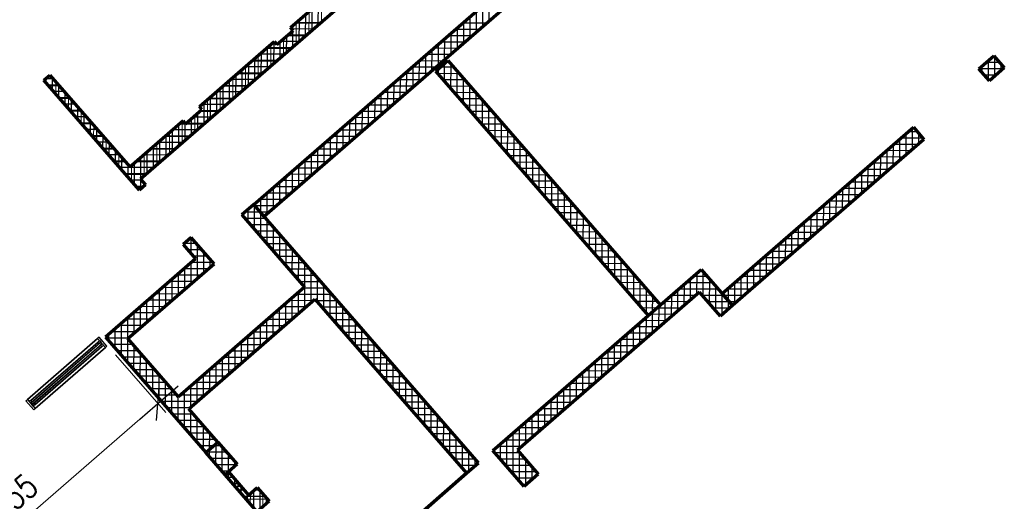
# Model space of a CAD drawing. Header units: millimetres. Extents: x 98667 to 994031, y -2704 to 533009.
# Tile 121 of 153: x 490628 to 502987, y 273657 to 279707. Entities that reach past the tile are written whole.
import ezdxf

# ---------------------------------------------------------------- set-up
doc = ezdxf.new("R2010")
doc.units = ezdxf.units.MM
for name, color, linetype, lineweight in [('A-FLOR-HRAL', 1, 'Continuous', 25), ('A-GLAZ', 2, 'Continuous', 25), ('A-GLAZ-MULL', 3, 'Continuous', 35), ('A-WALL-FULL', 6, 'Continuous', 70), ('A-WALL-PATT', 5, 'Continuous', 15)]:
    doc.layers.add(name, color=color, linetype=linetype, lineweight=lineweight)
for name, color, linetype in [('A-WALL-PATT-50', 5, 'Continuous'), ('A-XREF', 7, 'Continuous'), ('ADIM', 9, 'Continuous')]:
    doc.layers.add(name, color=color, linetype=linetype)
doc.styles.add('SOM-TEXT', font='SIMPLEX.shx', dxfattribs={"width": 0.8})

msp = doc.modelspace()

# ---------------------------------------------------------------- linework, layer by layer
at = {"color": 251, "linetype": 'ByBlock'}
msp.add_line((492135, 274688), (492617, 275106), dxfattribs=at)
at = {"layer": 'A-FLOR-HRAL', "color": 251, "lineweight": -2}
for p, q in [((491605, 275703), (490724, 274937)), ((490724, 274937), (491605, 275703)), ((491611, 275658), (490767, 274925)), ((490767, 274925), (491611, 275658)), ((491659, 275602), (490816, 274869)), ((490816, 274869), (491659, 275602)), ((491703, 275590), (490822, 274824)), ((490822, 274824), (491703, 275590))]:
    msp.add_line(p, q, dxfattribs=at)
at = {"layer": 'A-GLAZ', "color": 251, "lineweight": -2}
for p, q in [((490774, 274899), (491634, 275646)), ((491636, 275648), (490776, 274900)), ((490791, 274879), (491651, 275627)), ((491653, 275628), (490793, 274881)), ((491610, 275658), (491629, 275675)), ((491610, 275658), (491629, 275675)), ((491627, 275640), (491610, 275658)), ((491627, 275640), (491610, 275658)), ((491646, 275656), (491627, 275640)), ((491646, 275656), (491627, 275640)), ((491629, 275675), (491646, 275656)), ((491629, 275675), (491646, 275656)), ((491636, 275648), (491640, 275647)), ((491636, 275648), (491640, 275647)), ((491640, 275647), (491653, 275632)), ((491640, 275647), (491653, 275632)), ((491640, 275647), (491653, 275632)), ((491662, 275637), (491643, 275620)), ((491662, 275637), (491643, 275620)), ((491653, 275632), (491653, 275628)), ((491653, 275632), (491653, 275628)), ((491679, 275618), (491662, 275637)), ((491679, 275618), (491662, 275637)), ((491643, 275620), (491660, 275602)), ((491643, 275620), (491660, 275602)), ((491660, 275602), (491679, 275618)), ((491660, 275602), (491679, 275618)), ((490767, 274925), (490748, 274909)), ((490767, 274925), (490748, 274909)), ((490748, 274909), (490764, 274890)), ((490748, 274909), (490764, 274890)), ((490764, 274890), (490783, 274906)), ((490764, 274890), (490783, 274906)), ((490783, 274906), (490767, 274925)), ((490783, 274906), (490767, 274925)), ((490774, 274899), (490774, 274894)), ((490774, 274899), (490774, 274894)), ((490774, 274894), (490787, 274880)), ((490774, 274894), (490787, 274880)), ((490774, 274894), (490787, 274880)), ((490781, 274871), (490800, 274887)), ((490781, 274871), (490800, 274887)), ((490800, 274887), (490816, 274868)), ((490800, 274887), (490816, 274868)), ((490798, 274852), (490781, 274871)), ((490798, 274852), (490781, 274871)), ((490787, 274880), (490791, 274879)), ((490787, 274880), (490791, 274879)), ((490816, 274868), (490798, 274852)), ((490816, 274868), (490798, 274852))]:
    msp.add_line(p, q, dxfattribs=at)
at = {"layer": 'A-GLAZ-MULL', "color": 251, "lineweight": -2}
for p, q in [((491624, 275719), (491605, 275703)), ((491605, 275703), (491703, 275590)), ((491722, 275606), (491624, 275719)), ((491703, 275590), (491722, 275606)), ((490705, 274921), (490724, 274937)), ((490803, 274807), (490705, 274921)), ((490724, 274937), (490822, 274824)), ((490822, 274824), (490803, 274807))]:
    msp.add_line(p, q, dxfattribs=at)
at = {"layer": 'A-WALL-FULL', "color": 251, "linetype": 'ByBlock'}
for p, q in [((499178, 283811), (492146, 277702)), ((493565, 277385), (499944, 282930)), ((500075, 282779), (493698, 277235)), ((494027, 279610), (494652, 280154)), ((494060, 279572), (494027, 279610)), ((493855, 279394), (494060, 279572)), ((492884, 278616), (493822, 279432)), ((493822, 279432), (493855, 279394)), ((502669, 279089), (502856, 279252)), ((502856, 279252), (502987, 279101)), ((495850, 279062), (496001, 279193)), ((496001, 279193), (498670, 276123)), ((502800, 278938), (502669, 279089)), ((502987, 279101), (502800, 278938)), ((490932, 278946), (491008, 279012)), ((491008, 279012), (492012, 277857)), ((498519, 275992), (495850, 279062)), ((491953, 277771), (490932, 278946)), ((492916, 278579), (492884, 278616)), ((492711, 278401), (492916, 278579)), ((492012, 277857), (492678, 278439)), ((492678, 278439), (492711, 278401)), ((499444, 276266), (501848, 278356)), ((501848, 278356), (501978, 278204)), ((501978, 278204), (499575, 276115)), ((492130, 277567), (491953, 277771)), ((491953, 277771), (491953, 277771)), ((492206, 277633), (492130, 277567)), ((492146, 277702), (492206, 277633)), ((493565, 277385), (493416, 277255)), ((496389, 274140), (493565, 277385)), ((493698, 277235), (493565, 277385)), ((493416, 277255), (494204, 276348)), ((492781, 276972), (492679, 276883)), ((492679, 276883), (492834, 276703)), ((493068, 276641), (492781, 276972)), ((492834, 276703), (491703, 275720)), ((491984, 275701), (493068, 276641)), ((496566, 274294), (499181, 276568)), ((499181, 276568), (499575, 276115)), ((494204, 276348), (492619, 274971)), ((499162, 276286), (496875, 274298)), ((499424, 275984), (499162, 276286)), ((499575, 276115), (499444, 276266)), ((492750, 274820), (494334, 276197)), ((494334, 276197), (496238, 274009)), ((498670, 276123), (498519, 275992)), ((499575, 276115), (499424, 275984)), ((491703, 275720), (492964, 274269)), ((492619, 274971), (491984, 275701)), ((493115, 274401), (492750, 274820)), ((492964, 274269), (493115, 274401)), ((492964, 274269), (493115, 274401)), ((493115, 274401), (493357, 274122)), ((493206, 273991), (492964, 274269)), ((496960, 273841), (496566, 274294)), ((496875, 274298), (497137, 273996)), ((493357, 274122), (493206, 273991)), ((493206, 273991), (493247, 274027)), ((493247, 274027), (493500, 273736)), ((496238, 274009), (496389, 274140)), ((493610, 273526), (493206, 273991)), ((494653, 272631), (496238, 274009)), ((496238, 274009), (495419, 273297)), ((497137, 273996), (496960, 273841)), ((493500, 273736), (493609, 273832)), ((493609, 273832), (493761, 273658)), ((493761, 273658), (493610, 273526))]:
    msp.add_line(p, q, dxfattribs=at)
at = {"layer": 'A-WALL-PATT', "color": 251, "linetype": 'Continuous'}
for p, q in [((494418, 279676), (494419, 279951)), ((496440, 279619), (496441, 279884)), ((494259, 279537), (494260, 279812)), ((496281, 279480), (496281, 279746)), ((494401, 279661), (494087, 279662)), ((494100, 279399), (494100, 279673)), ((496400, 279584), (496096, 279585)), ((496122, 279342), (496122, 279608)), ((493940, 279261), (493941, 279469)), ((494219, 279503), (493981, 279503)), ((495962, 279204), (495963, 279469)), ((494037, 279345), (493722, 279345)), ((493781, 279123), (493782, 279398)), ((496218, 279426), (495914, 279427)), ((493622, 278984), (493623, 279259)), ((496036, 279268), (495732, 279268)), ((495803, 279065), (495804, 279331)), ((502859, 279249), (502852, 279249)), ((493463, 278846), (493464, 279121)), ((493855, 279186), (493540, 279187)), ((495854, 279109), (495550, 279110)), ((495644, 278927), (495645, 279193)), ((496074, 279109), (495904, 279109)), ((495962, 278934), (495962, 279160)), ((502974, 279090), (502670, 279091)), ((502788, 278952), (502789, 279193)), ((502947, 279066), (502947, 279147)), ((493304, 278708), (493305, 278982)), ((493672, 279028), (493358, 279029)), ((495485, 278789), (495486, 279054)), ((496120, 278751), (496121, 279055)), ((491126, 278876), (490992, 278877)), ((491082, 278774), (491082, 278927)), ((493145, 278570), (493146, 278844)), ((493490, 278870), (493177, 278871)), ((495326, 278650), (495327, 278916)), ((495672, 278951), (495368, 278952)), ((496213, 278950), (495947, 278950)), ((496278, 278569), (496279, 278873)), ((491264, 278717), (491131, 278718)), ((491240, 278592), (491240, 278745)), ((495167, 278512), (495167, 278778)), ((495490, 278793), (495186, 278794)), ((496351, 278790), (496085, 278791)), ((492986, 278431), (492986, 278705)), ((493308, 278712), (492995, 278712)), ((495308, 278635), (495004, 278635)), ((495008, 278374), (495008, 278639)), ((496489, 278631), (496224, 278632)), ((496436, 278387), (496437, 278691)), ((491403, 278558), (491269, 278558)), ((491398, 278410), (491399, 278563)), ((492827, 278293), (492827, 278502)), ((493126, 278553), (492887, 278554)), ((495126, 278476), (494822, 278477)), ((494848, 278235), (494849, 278501)), ((496628, 278472), (496362, 278473)), ((496595, 278205), (496596, 278509)), ((491541, 278399), (491407, 278399)), ((491556, 278228), (491557, 278381)), ((492944, 278395), (492629, 278396)), ((492667, 278155), (492668, 278430)), ((494689, 278097), (494690, 278363)), ((491679, 278240), (491546, 278240)), ((492762, 278237), (492448, 278238)), ((492508, 278017), (492509, 278291)), ((494530, 277959), (494531, 278224)), ((494943, 278318), (494640, 278319)), ((496766, 278313), (496500, 278314)), ((496753, 278023), (496754, 278327)), ((501897, 278299), (501783, 278299)), ((501833, 278078), (501834, 278343)), ((491715, 278046), (491715, 278199)), ((492349, 277878), (492350, 278152)), ((494761, 278160), (494458, 278161)), ((496904, 278154), (496639, 278155)), ((496911, 277841), (496912, 278145)), ((501905, 278140), (501601, 278141)), ((501674, 277939), (501675, 278205)), ((491818, 278081), (491684, 278081)), ((491873, 277864), (491873, 278017)), ((492190, 277740), (492191, 278013)), ((492580, 278079), (492266, 278079)), ((494579, 278002), (494276, 278002)), ((494371, 277820), (494372, 278086)), ((497043, 277995), (496777, 277996)), ((501723, 277982), (501419, 277983)), ((501515, 277801), (501516, 278067)), ((491956, 277922), (491822, 277922)), ((492031, 277681), (492032, 277875)), ((492398, 277920), (492085, 277921)), ((494212, 277682), (494213, 277948)), ((497069, 277659), (497070, 277963)), ((501356, 277663), (501356, 277928)), ((492215, 277762), (491960, 277763)), ((494053, 277544), (494054, 277809)), ((494397, 277843), (494093, 277844)), ((497181, 277836), (496915, 277836)), ((497228, 277477), (497229, 277781)), ((501197, 277525), (501197, 277790)), ((501541, 277824), (501237, 277824)), ((492172, 277603), (492098, 277604)), ((492190, 277619), (492190, 277651)), ((493894, 277405), (493894, 277671)), ((494215, 277685), (493911, 277686)), ((497319, 277677), (497054, 277677)), ((501037, 277386), (501038, 277652)), ((501359, 277665), (501055, 277666)), ((494033, 277527), (493729, 277528)), ((493735, 277267), (493735, 277533)), ((497458, 277517), (497192, 277518)), ((497386, 277295), (497387, 277599)), ((501177, 277507), (500873, 277508)), ((500878, 277248), (500879, 277513)), ((493579, 277369), (493547, 277369)), ((493575, 277071), (493576, 277373)), ((493576, 277373), (493576, 277394)), ((493851, 277369), (493579, 277369)), ((497596, 277358), (497330, 277359)), ((497544, 277113), (497545, 277417)), ((500719, 277110), (500720, 277375)), ((493417, 277253), (493417, 277256)), ((497702, 276931), (497703, 277235)), ((500560, 276971), (500561, 277237)), ((500995, 277349), (500691, 277350)), ((493718, 277210), (493454, 277211)), ((493734, 276889), (493734, 277191)), ((497734, 277199), (497469, 277200)), ((500812, 277191), (500509, 277191)), ((493856, 277051), (493592, 277052)), ((493892, 276707), (493893, 277009)), ((497873, 277040), (497607, 277041)), ((497861, 276749), (497861, 277053)), ((500630, 277032), (500327, 277033)), ((500401, 276833), (500402, 277098)), ((492847, 276895), (492693, 276896)), ((492781, 276765), (492781, 276971)), ((493994, 276892), (493731, 276893)), ((498011, 276881), (497745, 276882)), ((498019, 276567), (498020, 276871)), ((500448, 276874), (500145, 276875)), ((500242, 276695), (500243, 276960)), ((492939, 276529), (492940, 276789)), ((494050, 276525), (494051, 276827)), ((500083, 276556), (500083, 276822)), ((492780, 276391), (492780, 276656)), ((492985, 276736), (492806, 276736)), ((494133, 276733), (493869, 276734)), ((494208, 276087), (494209, 276645)), ((498149, 276722), (497884, 276722)), ((498177, 276385), (498178, 276689)), ((499924, 276418), (499924, 276683)), ((500266, 276716), (499962, 276717)), ((492621, 276253), (492621, 276518)), ((492994, 276577), (492690, 276578)), ((494271, 276574), (494007, 276574)), ((498288, 276563), (498022, 276563)), ((498335, 276203), (498336, 276507)), ((499129, 276257), (499130, 276523)), ((499188, 276560), (499173, 276560)), ((499764, 276280), (499765, 276545)), ((500084, 276558), (499780, 276558)), ((492461, 276115), (492462, 276380)), ((492811, 276419), (492508, 276420)), ((494410, 276415), (494146, 276415)), ((494367, 276159), (494367, 276463)), ((498426, 276403), (498160, 276404)), ((498970, 276119), (498971, 276385)), ((499326, 276401), (498991, 276402)), ((499288, 276141), (499289, 276445)), ((499902, 276399), (499598, 276400)), ((499605, 276141), (499606, 276407)), ((492629, 276261), (492326, 276262)), ((494548, 276255), (494098, 276257)), ((494525, 275977), (494526, 276281)), ((498564, 276244), (498299, 276245)), ((498494, 276021), (498494, 276325)), ((499113, 276243), (498809, 276244)), ((498811, 275981), (498812, 276246)), ((499465, 276242), (499199, 276243)), ((499446, 276003), (499447, 276262)), ((499447, 276262), (499447, 276268)), ((492302, 275977), (492303, 276241)), ((494048, 275948), (494049, 276214)), ((498653, 276108), (498653, 276143)), ((499720, 276241), (499465, 276242)), ((492143, 275839), (492144, 276103)), ((492447, 276102), (492144, 276103)), ((493889, 275810), (493890, 276076)), ((494220, 276098), (493916, 276098)), ((494687, 276096), (494421, 276097)), ((494683, 275795), (494684, 276099)), ((498627, 276085), (498437, 276086)), ((498930, 276085), (498627, 276085)), ((498652, 275842), (498653, 276108)), ((499538, 276083), (499337, 276083)), ((492264, 275944), (491962, 275945)), ((491983, 275397), (491985, 275965)), ((493730, 275672), (493731, 275937)), ((494038, 275939), (493734, 275940)), ((494825, 275937), (494559, 275938)), ((494841, 275614), (494842, 275918)), ((498748, 275926), (498445, 275927)), ((498493, 275704), (498494, 275970)), ((492082, 275786), (491780, 275787)), ((491825, 275579), (491826, 275826)), ((493856, 275781), (493552, 275782)), ((493571, 275533), (493572, 275799)), ((494964, 275778), (494698, 275779)), ((498566, 275768), (498263, 275769)), ((498334, 275566), (498334, 275831)), ((492048, 275627), (491783, 275628)), ((493412, 275395), (493413, 275661)), ((495000, 275432), (495000, 275736)), ((498175, 275427), (498175, 275693)), ((492141, 275215), (492142, 275519)), ((493253, 275257), (493254, 275522)), ((493674, 275623), (493370, 275624)), ((495102, 275619), (494836, 275620)), ((495158, 275250), (495159, 275554)), ((498015, 275289), (498016, 275555)), ((498384, 275610), (498080, 275611)), ((492187, 275468), (491921, 275469)), ((493094, 275118), (493094, 275384)), ((493492, 275465), (493188, 275465)), ((495240, 275460), (494975, 275460)), ((497856, 275151), (497857, 275416)), ((498202, 275452), (497898, 275452)), ((492325, 275309), (492059, 275310)), ((492300, 275033), (492300, 275337)), ((493310, 275306), (493006, 275307)), ((495379, 275301), (495113, 275301)), ((495316, 275068), (495317, 275372)), ((497697, 275012), (497698, 275278)), ((498020, 275293), (497716, 275294)), ((492463, 275150), (492198, 275151)), ((492458, 274851), (492459, 275155)), ((493128, 275148), (492824, 275149)), ((492935, 274980), (492935, 275246)), ((495517, 275141), (495251, 275142)), ((495474, 274886), (495475, 275190)), ((497838, 275135), (497534, 275136)), ((497538, 274874), (497539, 275140)), ((492775, 274842), (492776, 275107)), ((495633, 274704), (495633, 275008)), ((492602, 274991), (492336, 274991)), ((492616, 274669), (492617, 274973)), ((492946, 274990), (492642, 274991)), ((495656, 274982), (495390, 274983)), ((497656, 274977), (497352, 274978)), ((497379, 274736), (497380, 275001)), ((492764, 274832), (492474, 274832)), ((492774, 274487), (492775, 274791)), ((495794, 274823), (495528, 274824)), ((495791, 274522), (495792, 274826)), ((497474, 274819), (497170, 274819)), ((497220, 274597), (497220, 274863)), ((492878, 274672), (492613, 274673)), ((495933, 274664), (495667, 274665)), ((495949, 274340), (495950, 274644)), ((497292, 274660), (496988, 274661)), ((497061, 274459), (497061, 274725)), ((493017, 274513), (492751, 274514)), ((492933, 274305), (492933, 274609)), ((496901, 274321), (496902, 274586)), ((493092, 274381), (493092, 274427)), ((496071, 274505), (495805, 274506)), ((496107, 274159), (496108, 274462)), ((496742, 274091), (496743, 274448)), ((497110, 274502), (496806, 274503)), ((493062, 274354), (492889, 274355)), ((493155, 274354), (493062, 274354)), ((493091, 274123), (493092, 274381)), ((496210, 274346), (495944, 274347)), ((496266, 274033), (496266, 274280)), ((496584, 274274), (496584, 274310)), ((496928, 274344), (496624, 274345)), ((496900, 273909), (496901, 274267)), ((493293, 274195), (493028, 274196)), ((493249, 274029), (493250, 274245)), ((496348, 274187), (496082, 274187)), ((496973, 274185), (496660, 274186)), ((493258, 274036), (493166, 274037)), ((496260, 274028), (496221, 274028)), ((497111, 274026), (496798, 274027)), ((497059, 273928), (497060, 274085)), ((493268, 274004), (493220, 274004)), ((496107, 273895), (496107, 273895)), ((493406, 273844), (493333, 273845)), ((493364, 273809), (493364, 273893)), ((496078, 273870), (496078, 273870)), ((496990, 273867), (496937, 273868)), ((493737, 273685), (493471, 273685)), ((493522, 273627), (493523, 273756)), ((493681, 273588), (493681, 273749)), ((495896, 273712), (495896, 273712)), ((495947, 273756), (495947, 273756))]:
    msp.add_line(p, q, dxfattribs=at)
at = {"layer": 'A-WALL-PATT-50', "color": 251, "linetype": 'Continuous'}
for p, q in [((496519, 279688), (496520, 279954)), ((494297, 279570), (494297, 279845)), ((494376, 279639), (494377, 279914)), ((496440, 279619), (496441, 279884)), ((494137, 279432), (494138, 279706)), ((494217, 279501), (494218, 279776)), ((496281, 279480), (496281, 279746)), ((496360, 279550), (496361, 279815)), ((494319, 279590), (494044, 279591)), ((494058, 279574), (494059, 279637)), ((494410, 279669), (494096, 279670)), ((496400, 279584), (496096, 279585)), ((496122, 279342), (496122, 279608)), ((496491, 279663), (496187, 279664)), ((496201, 279411), (496202, 279677)), ((493978, 279294), (493979, 279502)), ((494228, 279511), (493990, 279511)), ((494058, 279363), (494058, 279571)), ((495962, 279204), (495963, 279469)), ((496309, 279505), (496005, 279506)), ((496042, 279273), (496043, 279539)), ((494046, 279352), (493731, 279353)), ((493740, 279086), (493740, 279362)), ((493819, 279155), (493820, 279431)), ((493899, 279225), (493899, 279433)), ((494137, 279432), (493899, 279432)), ((496127, 279347), (495823, 279348)), ((495883, 279135), (495884, 279400)), ((496218, 279426), (495914, 279427)), ((493580, 278948), (493581, 279223)), ((493955, 279273), (493640, 279274)), ((493660, 279017), (493661, 279292)), ((495724, 278996), (495724, 279262)), ((496036, 279268), (495732, 279268)), ((495803, 279065), (495804, 279331)), ((502859, 279249), (502852, 279249)), ((502868, 278997), (502868, 279238)), ((493773, 279115), (493458, 279116)), ((493501, 278879), (493502, 279154)), ((493864, 279194), (493549, 279195)), ((495854, 279109), (495550, 279110)), ((495565, 278858), (495565, 279124)), ((495945, 279188), (495641, 279189)), ((495644, 278927), (495645, 279193)), ((495883, 279025), (495883, 279091)), ((496074, 279109), (495904, 279109)), ((495962, 278934), (495962, 279160)), ((496005, 279188), (495995, 279188)), ((496041, 278842), (496042, 279146)), ((502974, 279090), (502670, 279091)), ((502709, 279043), (502709, 279124)), ((502928, 279169), (502761, 279170)), ((502788, 278952), (502789, 279193)), ((502947, 279066), (502947, 279147)), ((491050, 278964), (490953, 278964)), ((490961, 278913), (490961, 278971)), ((491040, 278822), (491041, 278975)), ((493342, 278741), (493343, 279015)), ((493682, 279036), (493367, 279037)), ((493421, 278810), (493422, 279084)), ((495405, 278720), (495406, 278985)), ((495763, 279030), (495459, 279031)), ((495485, 278789), (495486, 279054)), ((496144, 279029), (495878, 279030)), ((496120, 278751), (496121, 279055)), ((496199, 278660), (496200, 278964)), ((502883, 279011), (502737, 279011)), ((491119, 278884), (490985, 278885)), ((491119, 278731), (491120, 278884)), ((493183, 278602), (493183, 278877)), ((493499, 278878), (493186, 278879)), ((493262, 278672), (493263, 278946)), ((493590, 278957), (493277, 278958)), ((495246, 278581), (495247, 278847)), ((495581, 278872), (495277, 278873)), ((495326, 278650), (495327, 278916)), ((495672, 278951), (495368, 278952)), ((496213, 278950), (495947, 278950)), ((496282, 278870), (496016, 278871)), ((496278, 278569), (496279, 278873)), ((491188, 278805), (491055, 278805)), ((491257, 278725), (491124, 278725)), ((491198, 278640), (491199, 278792)), ((493317, 278719), (493004, 278720)), ((493023, 278464), (493024, 278738)), ((493408, 278799), (493095, 278799)), ((493103, 278533), (493104, 278807)), ((495399, 278714), (495095, 278715)), ((495167, 278512), (495167, 278778)), ((495490, 278793), (495186, 278794)), ((496351, 278790), (496085, 278791)), ((496357, 278478), (496358, 278782)), ((491327, 278646), (491193, 278646)), ((491277, 278549), (491278, 278701)), ((491357, 278458), (491357, 278610)), ((493226, 278640), (492913, 278641)), ((492944, 278395), (492945, 278669)), ((495308, 278635), (495004, 278635)), ((495008, 278374), (495008, 278639)), ((495087, 278443), (495088, 278709)), ((496420, 278711), (496155, 278712)), ((496489, 278631), (496224, 278632)), ((496436, 278387), (496437, 278691)), ((496516, 278296), (496516, 278600)), ((491396, 278566), (491262, 278566)), ((491465, 278486), (491331, 278487)), ((491436, 278366), (491436, 278519)), ((493044, 278482), (492805, 278483)), ((492864, 278326), (492865, 278535)), ((493135, 278561), (492896, 278562)), ((495126, 278476), (494822, 278477)), ((494848, 278235), (494849, 278501)), ((495217, 278555), (494913, 278556)), ((494928, 278305), (494929, 278570)), ((496559, 278552), (496293, 278552)), ((496628, 278472), (496362, 278473)), ((496595, 278205), (496596, 278509)), ((491534, 278407), (491400, 278407)), ((491515, 278275), (491515, 278428)), ((492626, 278119), (492626, 278393)), ((492708, 278404), (492638, 278404)), ((492705, 278188), (492706, 278407)), ((492953, 278403), (492714, 278404)), ((492785, 278257), (492785, 278465)), ((494689, 278097), (494690, 278363)), ((495035, 278397), (494731, 278398)), ((494769, 278166), (494770, 278432)), ((496697, 278393), (496431, 278393)), ((496674, 278114), (496675, 278418)), ((491603, 278327), (491469, 278328)), ((491672, 278248), (491539, 278248)), ((491594, 278184), (491594, 278337)), ((491673, 278093), (491674, 278246)), ((492771, 278245), (492457, 278246)), ((492467, 277980), (492467, 278255)), ((492546, 278049), (492547, 278324)), ((492862, 278324), (492548, 278325)), ((494530, 277959), (494531, 278224)), ((494852, 278239), (494549, 278240)), ((494610, 278028), (494611, 278294)), ((494943, 278318), (494640, 278319)), ((496766, 278313), (496500, 278314)), ((496835, 278233), (496570, 278234)), ((496753, 278023), (496754, 278327)), ((496832, 277932), (496833, 278236)), ((501754, 278009), (501754, 278274)), ((501897, 278299), (501783, 278299)), ((501833, 278078), (501834, 278343)), ((501913, 278147), (501913, 278281)), ((491742, 278168), (491608, 278169)), ((491752, 278002), (491753, 278155)), ((492307, 277842), (492308, 278116)), ((492680, 278166), (492366, 278166)), ((492387, 277911), (492388, 278185)), ((494451, 277890), (494451, 278155)), ((494761, 278160), (494458, 278161)), ((496904, 278154), (496639, 278155)), ((496911, 277841), (496912, 278145)), ((501594, 277870), (501595, 278136)), ((501905, 278140), (501601, 278141)), ((501674, 277939), (501675, 278205)), ((501965, 278219), (501692, 278220)), ((491811, 278089), (491677, 278089)), ((491880, 278009), (491746, 278009)), ((491831, 277911), (491832, 278064)), ((491910, 277820), (491911, 277973)), ((492148, 277704), (492149, 277977)), ((492498, 278007), (492185, 278008)), ((492228, 277773), (492229, 278046)), ((492589, 278086), (492275, 278087)), ((494579, 278002), (494276, 278002)), ((494292, 277751), (494292, 278017)), ((494670, 278081), (494367, 278082)), ((494371, 277820), (494372, 278086)), ((496974, 278074), (496708, 278075)), ((497043, 277995), (496777, 277996)), ((496990, 277750), (496991, 278054)), ((501723, 277982), (501419, 277983)), ((501435, 277732), (501436, 277998)), ((501814, 278061), (501510, 278062)), ((501515, 277801), (501516, 278067)), ((491949, 277929), (491815, 277930)), ((492316, 277849), (491884, 277850)), ((491990, 277729), (491990, 277882)), ((492069, 277638), (492069, 277908)), ((492407, 277928), (492094, 277929)), ((494132, 277613), (494133, 277879)), ((494488, 277922), (494185, 277923)), ((494212, 277682), (494213, 277948)), ((497112, 277915), (496846, 277916)), ((497069, 277659), (497070, 277963)), ((497149, 277568), (497149, 277872)), ((501276, 277594), (501277, 277859)), ((501632, 277903), (501328, 277904)), ((501356, 277663), (501356, 277928)), ((492224, 277770), (491953, 277771)), ((493973, 277475), (493974, 277740)), ((494306, 277764), (494002, 277765)), ((494053, 277544), (494054, 277809)), ((494397, 277843), (494093, 277844)), ((497181, 277836), (496915, 277836)), ((497250, 277756), (496985, 277757)), ((497228, 277477), (497229, 277781)), ((501450, 277744), (501146, 277745)), ((501197, 277525), (501197, 277790)), ((501541, 277824), (501237, 277824)), ((492155, 277691), (492022, 277691)), ((492181, 277611), (492092, 277612)), ((492148, 277583), (492148, 277699)), ((494124, 277606), (493820, 277607)), ((493894, 277405), (493894, 277671)), ((494215, 277685), (493911, 277686)), ((497319, 277677), (497054, 277677)), ((497307, 277386), (497308, 277690)), ((501037, 277386), (501038, 277652)), ((501359, 277665), (501055, 277666)), ((501117, 277455), (501118, 277721)), ((494033, 277527), (493729, 277528)), ((493735, 277267), (493735, 277533)), ((493814, 277336), (493815, 277602)), ((497389, 277597), (497123, 277598)), ((497458, 277517), (497192, 277518)), ((497386, 277295), (497387, 277599)), ((497465, 277204), (497466, 277508)), ((501177, 277507), (500873, 277508)), ((500878, 277248), (500879, 277513)), ((500958, 277317), (500959, 277583)), ((501268, 277586), (500964, 277587)), ((493579, 277369), (493547, 277369)), ((493575, 277071), (493576, 277373)), ((493576, 277373), (493576, 277394)), ((493851, 277369), (493579, 277369)), ((493942, 277448), (493638, 277449)), ((493655, 277283), (493656, 277464)), ((497527, 277438), (497261, 277439)), ((497596, 277358), (497330, 277359)), ((497544, 277113), (497545, 277417)), ((500719, 277110), (500720, 277375)), ((501086, 277428), (500782, 277429)), ((500799, 277179), (500799, 277444)), ((493417, 277253), (493417, 277256)), ((493648, 277290), (493456, 277290)), ((493496, 277162), (493497, 277325)), ((493760, 277289), (493650, 277290)), ((493654, 276980), (493655, 277282)), ((497665, 277279), (497400, 277279)), ((497623, 277022), (497624, 277326)), ((497702, 276931), (497703, 277235)), ((500560, 276971), (500561, 277237)), ((500904, 277270), (500600, 277271)), ((500640, 277040), (500640, 277306)), ((500995, 277349), (500691, 277350)), ((493718, 277210), (493454, 277211)), ((493787, 277131), (493523, 277131)), ((493734, 276889), (493734, 277191)), ((497734, 277199), (497469, 277200)), ((497804, 277120), (497538, 277120)), ((497782, 276840), (497782, 277144)), ((500721, 277111), (500418, 277112)), ((500480, 276902), (500481, 277168)), ((500812, 277191), (500509, 277191)), ((493856, 277051), (493592, 277052)), ((493813, 276798), (493813, 277100)), ((493892, 276707), (493893, 277009)), ((497873, 277040), (497607, 277041)), ((497861, 276749), (497861, 277053)), ((500321, 276764), (500322, 277029)), ((500630, 277032), (500327, 277033)), ((500401, 276833), (500402, 277098)), ((492847, 276895), (492693, 276896)), ((492702, 276857), (492702, 276903)), ((492781, 276765), (492781, 276971)), ((492859, 276460), (492860, 276880)), ((493925, 276971), (493662, 276972)), ((493994, 276892), (493731, 276893)), ((493971, 276616), (493972, 276918)), ((497942, 276960), (497676, 276961)), ((498011, 276881), (497745, 276882)), ((497940, 276658), (497941, 276962)), ((498019, 276567), (498020, 276871)), ((500448, 276874), (500145, 276875)), ((500162, 276625), (500163, 276891)), ((500539, 276953), (500236, 276954)), ((500242, 276695), (500243, 276960)), ((492916, 276816), (492737, 276816)), ((492939, 276529), (492940, 276789)), ((494064, 276812), (493800, 276813)), ((494050, 276525), (494051, 276827)), ((498080, 276801), (497815, 276802)), ((498098, 276476), (498099, 276780)), ((500003, 276487), (500004, 276753)), ((500357, 276795), (500053, 276796)), ((500083, 276556), (500083, 276822)), ((492780, 276391), (492780, 276656)), ((493054, 276656), (492781, 276657)), ((492985, 276736), (492806, 276736)), ((493018, 276598), (493019, 276698)), ((494133, 276733), (493869, 276734)), ((494202, 276653), (493938, 276654)), ((494129, 276434), (494130, 276736)), ((494208, 276087), (494209, 276645)), ((498149, 276722), (497884, 276722)), ((498219, 276642), (497953, 276643)), ((498177, 276385), (498178, 276689)), ((499844, 276349), (499845, 276614)), ((500175, 276637), (499871, 276638)), ((499924, 276418), (499924, 276683)), ((500266, 276716), (499962, 276717)), ((492903, 276498), (492599, 276499)), ((492621, 276253), (492621, 276518)), ((492994, 276577), (492690, 276578)), ((492700, 276322), (492701, 276587)), ((494271, 276574), (494007, 276574)), ((494341, 276494), (494077, 276495)), ((494287, 276156), (494288, 276554)), ((498288, 276563), (498022, 276563)), ((498256, 276294), (498257, 276598)), ((498335, 276203), (498336, 276507)), ((499129, 276257), (499130, 276523)), ((499188, 276560), (499173, 276560)), ((499209, 276232), (499209, 276536)), ((499764, 276280), (499765, 276545)), ((500084, 276558), (499780, 276558)), ((492461, 276115), (492462, 276380)), ((492811, 276419), (492508, 276420)), ((492541, 276184), (492542, 276449)), ((494410, 276415), (494146, 276415)), ((494367, 276159), (494367, 276463)), ((494446, 276068), (494446, 276372)), ((498357, 276483), (498091, 276484)), ((498426, 276403), (498160, 276404)), ((498415, 276112), (498415, 276416)), ((498970, 276119), (498971, 276385)), ((499326, 276401), (498991, 276402)), ((499050, 276188), (499050, 276454)), ((499257, 276481), (499082, 276481)), ((499288, 276141), (499289, 276445)), ((499902, 276399), (499598, 276400)), ((499605, 276141), (499606, 276407)), ((499685, 276210), (499686, 276476)), ((499993, 276479), (499689, 276479)), ((492629, 276261), (492326, 276262)), ((492382, 276046), (492383, 276311)), ((492720, 276340), (492417, 276341)), ((494548, 276255), (494098, 276257)), ((494128, 276017), (494129, 276283)), ((494479, 276335), (494189, 276336)), ((494525, 275977), (494526, 276281)), ((498495, 276324), (498230, 276325)), ((498564, 276244), (498299, 276245)), ((498494, 276021), (498494, 276325)), ((499113, 276243), (498809, 276244)), ((498811, 275981), (498812, 276246)), ((498891, 276050), (498891, 276316)), ((499396, 276321), (498900, 276323)), ((499465, 276242), (499199, 276243)), ((499367, 276050), (499368, 276354)), ((499446, 276003), (499447, 276262)), ((499447, 276262), (499447, 276268)), ((499811, 276320), (499507, 276321)), ((499526, 276171), (499526, 276338)), ((492223, 275908), (492223, 276172)), ((492538, 276182), (492235, 276182)), ((492302, 275977), (492303, 276241)), ((493969, 275879), (493970, 276145)), ((494311, 276177), (494007, 276178)), ((494048, 275948), (494049, 276214)), ((494617, 276176), (494351, 276177)), ((494604, 275886), (494605, 276190)), ((498634, 276165), (498368, 276165)), ((498573, 276039), (498574, 276234)), ((498653, 276108), (498653, 276143)), ((499022, 276164), (498718, 276165)), ((498731, 275912), (498732, 276177)), ((499534, 276162), (499268, 276163)), ((499720, 276241), (499465, 276242)), ((499526, 276072), (499526, 276171)), ((499629, 276162), (499534, 276162)), ((492355, 276023), (492053, 276024)), ((492064, 275770), (492064, 276034)), ((492143, 275839), (492144, 276103)), ((492447, 276102), (492144, 276103)), ((493810, 275741), (493810, 276006)), ((494129, 276018), (493825, 276019)), ((493889, 275810), (493890, 276076)), ((494220, 276098), (493916, 276098)), ((494687, 276096), (494421, 276097)), ((494756, 276017), (494490, 276017)), ((494683, 275795), (494684, 276099)), ((494762, 275705), (494763, 276009)), ((498627, 276085), (498437, 276086)), ((498536, 276006), (498506, 276006)), ((498839, 276005), (498536, 276006)), ((498572, 275773), (498573, 276039)), ((498930, 276085), (498627, 276085)), ((498652, 275842), (498653, 276108)), ((499538, 276083), (499337, 276083)), ((499447, 276004), (499407, 276004)), ((491904, 275488), (491905, 275896)), ((492264, 275944), (491962, 275945)), ((491983, 275397), (491985, 275965)), ((493730, 275672), (493731, 275937)), ((494038, 275939), (493734, 275940)), ((494825, 275937), (494559, 275938)), ((494841, 275614), (494842, 275918)), ((498413, 275635), (498414, 275901)), ((498748, 275926), (498445, 275927)), ((498493, 275704), (498494, 275970)), ((491746, 275670), (491746, 275757)), ((492082, 275786), (491780, 275787)), ((491825, 275579), (491826, 275826)), ((492173, 275865), (491871, 275866)), ((493856, 275781), (493552, 275782)), ((493571, 275533), (493572, 275799)), ((493947, 275860), (493643, 275861)), ((493651, 275602), (493651, 275868)), ((494894, 275858), (494628, 275858)), ((494964, 275778), (494698, 275779)), ((494920, 275523), (494921, 275827)), ((498254, 275497), (498255, 275762)), ((498566, 275768), (498263, 275769)), ((498334, 275566), (498334, 275831)), ((498657, 275847), (498354, 275848)), ((491991, 275707), (491713, 275708)), ((492048, 275627), (491783, 275628)), ((493412, 275395), (493413, 275661)), ((493765, 275702), (493461, 275703)), ((493491, 275464), (493492, 275730)), ((495033, 275698), (494767, 275699)), ((495000, 275432), (495000, 275736)), ((495079, 275341), (495079, 275645)), ((498475, 275689), (498171, 275690)), ((498175, 275427), (498175, 275693)), ((492117, 275548), (491852, 275548)), ((492062, 275306), (492063, 275610)), ((492141, 275215), (492142, 275519)), ((493253, 275257), (493254, 275522)), ((493583, 275544), (493279, 275545)), ((493332, 275326), (493333, 275591)), ((493674, 275623), (493370, 275624)), ((495102, 275619), (494836, 275620)), ((495171, 275539), (494905, 275540)), ((495158, 275250), (495159, 275554)), ((498293, 275531), (497989, 275532)), ((498015, 275289), (498016, 275555)), ((498384, 275610), (498080, 275611)), ((498095, 275358), (498096, 275624)), ((492187, 275468), (491921, 275469)), ((492256, 275389), (491990, 275389)), ((492221, 275124), (492221, 275428)), ((493094, 275118), (493094, 275384)), ((493401, 275385), (493097, 275386)), ((493173, 275187), (493174, 275453)), ((493492, 275465), (493188, 275465)), ((495240, 275460), (494975, 275460)), ((495310, 275380), (495044, 275381)), ((495237, 275159), (495238, 275463)), ((497856, 275151), (497857, 275416)), ((498202, 275452), (497898, 275452)), ((497936, 275220), (497937, 275486)), ((492325, 275309), (492059, 275310)), ((492300, 275033), (492300, 275337)), ((493310, 275306), (493006, 275307)), ((493014, 275049), (493015, 275315)), ((495379, 275301), (495113, 275301)), ((495316, 275068), (495317, 275372)), ((495395, 274977), (495396, 275281)), ((497697, 275012), (497698, 275278)), ((498020, 275293), (497716, 275294)), ((497777, 275082), (497777, 275347)), ((498111, 275372), (497807, 275373)), ((492394, 275229), (492128, 275230)), ((492463, 275150), (492198, 275151)), ((492379, 274942), (492380, 275246)), ((492458, 274851), (492459, 275155)), ((493128, 275148), (492824, 275149)), ((492855, 274911), (492856, 275176)), ((493219, 275227), (492915, 275228)), ((492935, 274980), (492935, 275246)), ((495448, 275221), (495182, 275222)), ((495517, 275141), (495251, 275142)), ((495474, 274886), (495475, 275190)), ((497838, 275135), (497534, 275136)), ((497538, 274874), (497539, 275140)), ((497618, 274943), (497618, 275209)), ((497929, 275214), (497625, 275215)), ((492532, 275070), (492267, 275071)), ((492537, 274760), (492538, 275064)), ((492695, 274578), (492697, 275038)), ((493037, 275069), (492733, 275070)), ((492775, 274842), (492776, 275107)), ((495587, 275062), (495321, 275063)), ((495553, 274795), (495554, 275099)), ((495633, 274704), (495633, 275008)), ((497747, 275056), (497443, 275057)), ((497458, 274805), (497459, 275071)), ((492602, 274991), (492336, 274991)), ((492855, 274911), (492405, 274912)), ((492616, 274669), (492617, 274973)), ((492946, 274990), (492642, 274991)), ((495656, 274982), (495390, 274983)), ((495725, 274903), (495459, 274903)), ((495712, 274613), (495712, 274917)), ((497565, 274898), (497261, 274899)), ((497299, 274667), (497300, 274932)), ((497656, 274977), (497352, 274978)), ((497379, 274736), (497380, 275001)), ((492764, 274832), (492474, 274832)), ((492774, 274487), (492775, 274791)), ((495794, 274823), (495528, 274824)), ((495791, 274522), (495792, 274826)), ((497140, 274528), (497141, 274794)), ((497474, 274819), (497170, 274819)), ((497220, 274597), (497220, 274863)), ((492809, 274752), (492543, 274753)), ((492878, 274672), (492613, 274673)), ((492854, 274396), (492854, 274700)), ((495863, 274744), (495598, 274744)), ((495933, 274664), (495667, 274665)), ((495870, 274431), (495871, 274735)), ((495949, 274340), (495950, 274644)), ((496981, 274390), (496982, 274656)), ((497292, 274660), (496988, 274661)), ((497061, 274459), (497061, 274725)), ((497383, 274739), (497079, 274740)), ((492947, 274593), (492682, 274594)), ((493017, 274513), (492751, 274514)), ((492933, 274305), (492933, 274609)), ((493012, 274311), (493013, 274518)), ((496002, 274585), (495736, 274585)), ((496028, 274250), (496029, 274553)), ((496821, 274000), (496823, 274517)), ((497201, 274581), (496897, 274582)), ((496901, 274321), (496902, 274586)), ((493086, 274434), (492820, 274435)), ((493092, 274381), (493092, 274427)), ((496071, 274505), (495805, 274506)), ((496140, 274425), (495875, 274426)), ((496107, 274159), (496108, 274462)), ((497019, 274423), (496715, 274424)), ((496742, 274091), (496743, 274448)), ((497110, 274502), (496806, 274503)), ((493062, 274354), (492889, 274355)), ((492971, 274275), (492958, 274275)), ((493224, 274275), (492971, 274275)), ((493012, 274214), (493012, 274311)), ((493155, 274354), (493062, 274354)), ((493091, 274123), (493092, 274381)), ((493170, 274032), (493171, 274336)), ((496210, 274346), (495944, 274347)), ((496279, 274266), (496013, 274267)), ((496186, 274068), (496187, 274371)), ((496266, 274033), (496266, 274280)), ((496584, 274274), (496584, 274310)), ((496904, 274265), (496591, 274265)), ((496928, 274344), (496624, 274345)), ((496663, 274182), (496663, 274379)), ((496900, 273909), (496901, 274267)), ((493293, 274195), (493028, 274196)), ((493249, 274029), (493250, 274245)), ((493329, 274098), (493329, 274154)), ((496348, 274187), (496082, 274187)), ((496345, 274102), (496345, 274190)), ((496973, 274185), (496660, 274186)), ((496980, 273859), (496980, 274176)), ((493349, 274116), (493097, 274116)), ((493258, 274036), (493166, 274037)), ((493249, 273941), (493249, 274025)), ((496351, 274107), (496151, 274108)), ((496260, 274028), (496221, 274028)), ((497042, 274105), (496729, 274106)), ((497111, 274026), (496798, 274027)), ((497059, 273928), (497060, 274085)), ((493308, 273957), (493235, 273957)), ((493328, 273850), (493329, 273934)), ((496107, 273895), (496107, 273895)), ((496169, 273949), (496169, 273949)), ((496186, 273964), (496186, 273964)), ((497081, 273947), (496868, 273947)), ((493377, 273877), (493304, 273878)), ((493446, 273798), (493373, 273798)), ((493407, 273759), (493408, 273842)), ((493566, 273577), (493566, 273794)), ((493639, 273797), (493570, 273797)), ((493645, 273557), (493646, 273790)), ((495987, 273791), (495987, 273791)), ((496027, 273826), (496027, 273826)), ((496078, 273870), (496078, 273870)), ((496990, 273867), (496937, 273868)), ((493708, 273718), (493443, 273718)), ((493487, 273668), (493487, 273751)), ((493725, 273626), (493725, 273699)), ((495868, 273687), (495868, 273687)), ((495896, 273712), (495896, 273712)), ((495947, 273756), (495947, 273756))]:
    msp.add_line(p, q, dxfattribs=at)
at = {"layer": 'A-XREF', "color": 251, "lineweight": 5}
for p, q in [((491829, 275498), (492460, 274771)), ((489225, 272160), (492135, 274688))]:
    msp.add_line(p, q, dxfattribs=at)
at = {"layer": 'ADIM', "color": 251, "linetype": 'ByBlock'}
msp.add_line((492347, 274673), (492377, 275096), dxfattribs=at)

# ---------------------------------------------------------------- texts
at = {"layer": 'A-XREF', "color": 251, "style": 'SOM-TEXT', "width": 0.8}
msp.add_text('4455', height=300, rotation=40.9766, dxfattribs=at).set_placement((490263, 273260))

doc.saveas('drawing.dxf')
